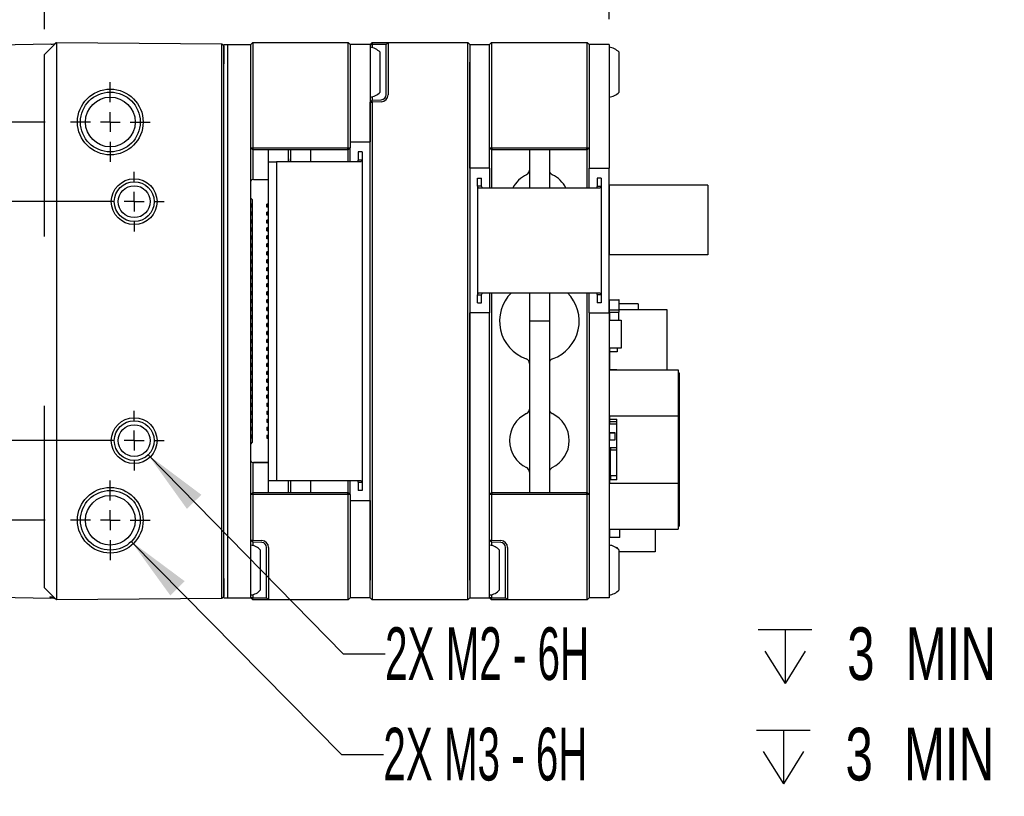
# Model space of a CAD drawing. Extents: x 5 to 274, y 5 to 212.
# Tile 5 of 8: x 125 to 174, y 132 to 171. Entities that reach past the tile are written whole.
import ezdxf
from ezdxf.enums import TextEntityAlignment as Align

# ---------------------------------------------------------------- set-up
doc = ezdxf.new("R2010")
doc.units = 0
doc.layers.get('0').update_dxf_attribs({"linetype": 'CONTINUOUS'})
doc.layers.add('DIMENSIONS', color=8, linetype='CONTINUOUS')
doc.dimstyles.new('SLDDIMSTYLE0', dxfattribs={"dimtxt": 2.645833, "dimasz": 3.302, "dimexe": 0, "dimexo": 0.0625, "dimgap": 0.661458, "dimtad": 0, "dimtih": 1, "dimtoh": 1, "dimrnd": 1e-09, "dimzin": 12, "dimsah": 1, "dimcen": 0.09, "dimazin": 3, "dimtfac": 1, "dimtofl": 0, "dimtmove": 0, "dimatfit": 3})
doc.dimstyles.new('SLDDIMSTYLE1', dxfattribs={"dimtxt": 2.645833, "dimasz": 3.302, "dimexe": 0, "dimexo": 0.0625, "dimgap": 0.661458, "dimtad": 0, "dimtih": 1, "dimtoh": 1, "dimrnd": 1e-09, "dimzin": 12, "dimsah": 1, "dimcen": 0.09, "dimazin": 3, "dimtfac": 1, "dimtofl": 0, "dimtmove": 0, "dimatfit": 3})
doc.dimstyles.new('SLDDIMSTYLE2', dxfattribs={"dimtxt": 2.645833, "dimasz": 3.302, "dimexe": 0, "dimexo": 0.0625, "dimgap": 0.661458, "dimtad": 0, "dimtih": 1, "dimtoh": 1, "dimrnd": 1e-09, "dimzin": 12, "dimsah": 1, "dimcen": 0, "dimazin": 3, "dimtfac": 1, "dimtofl": 0, "dimtmove": 0, "dimatfit": 3})

# ---------------------------------------------------------------- blocks, each defined once
blk = doc.blocks.new('_D_2')
at = {"layer": 'DIMENSIONS'}
for p, q in [((129.392, 161.792), (105.269, 161.792)), ((108.444, 161.792), (108.444, 157.894)), ((108.444, 149.792), (108.444, 153.69)), ((129.392, 149.792), (105.269, 149.792))]:
    blk.add_line(p, q, dxfattribs=at)
for points in [[(108.444, 161.792), (107.936, 158.49), (108.952, 158.49)], [(108.444, 149.792), (108.952, 153.094), (107.936, 153.094)]]:
    blk.add_solid(points, dxfattribs=at)
at = {"layer": 'DIMENSIONS', "width": 0.7}
blk.add_text('12', height=2.6458, dxfattribs=at).set_placement((106.489, 153.69), align=Align.BOTTOM_LEFT)
blk = doc.blocks.new('_D_3')
at = {"layer": 'DIMENSIONS'}
for p, q in [((126.162, 170.457), (126.162, 179.647)), ((154.512, 170.962), (154.512, 179.647)), ((126.162, 176.472), (136.917, 176.472)), ((154.512, 176.472), (143.757, 176.472))]:
    blk.add_line(p, q, dxfattribs=at)
for points in [[(126.162, 176.472), (129.464, 175.964), (129.464, 176.98)], [(154.512, 176.472), (151.21, 176.98), (151.21, 175.964)]]:
    blk.add_solid(points, dxfattribs=at)
at = {"layer": 'DIMENSIONS', "width": 0.7}
blk.add_text('28.4', height=2.6458, dxfattribs=at).set_placement((136.917, 174.37), align=Align.BOTTOM_LEFT)
blk = doc.blocks.new('_D_4')
at = {"layer": 'DIMENSIONS'}
for p, q in [((126.192, 165.792), (98.408, 165.792)), ((101.583, 165.792), (101.583, 157.894)), ((101.583, 145.792), (101.583, 153.69)), ((126.192, 145.792), (98.408, 145.792))]:
    blk.add_line(p, q, dxfattribs=at)
for points in [[(101.583, 165.792), (101.075, 162.49), (102.091, 162.49)], [(101.583, 145.792), (102.091, 149.094), (101.075, 149.094)]]:
    blk.add_solid(points, dxfattribs=at)
at = {"layer": 'DIMENSIONS', "width": 0.7}
blk.add_text('20', height=2.6458, dxfattribs=at).set_placement((99.628, 153.69), align=Align.BOTTOM_LEFT)
blk = doc.blocks.new('SW_SYMBOL_HOLE_DEPTH')
at = {"layer": 'DIMENSIONS', "color": 0}
for p, q in [((0, 875), (800, 875)), ((400, 875), (400, 75)), ((100, 555), (400, 75)), ((700, 555), (400, 75))]:
    blk.add_line(p, q, dxfattribs=at)
blk = doc.blocks.new('_D_5')
at = {"layer": 'DIMENSIONS'}
for p, q in [((130.516, 144.725), (141.074, 134.032)), ((141.074, 134.032), (143.177, 134.032))]:
    blk.add_line(p, q, dxfattribs=at)
blk.add_solid([(130.516, 144.725), (132.474, 142.018), (133.197, 142.732)], dxfattribs=at)
at = {"layer": 'DIMENSIONS', "xscale": 0.0033796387, "yscale": 0.0033796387, "zscale": 0.0033796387}
blk.add_blockref('SW_SYMBOL_HOLE_DEPTH', (161.914, 132.297), dxfattribs=at)
at = {"layer": 'DIMENSIONS'}
for s, height, width, p in [('2X M3 - 6H ', 2.64583, 0.572727, (143.177, 131.93)), (' 3', 2.6458, 0.7, (165.697, 131.93)), (' MIN', 2.6458, 0.7, (168.627, 131.93))]:
    blk.add_text(s, height=height, dxfattribs=dict(at, width=width)).set_placement(p, align=Align.BOTTOM_LEFT)
blk = doc.blocks.new('_D_6')
at = {"layer": 'DIMENSIONS'}
for p, q in [((131.361, 149.078), (141.155, 139.078)), ((141.155, 139.078), (143.263, 139.078))]:
    blk.add_line(p, q, dxfattribs=at)
blk.add_solid([(131.361, 149.078), (133.309, 146.363), (134.035, 147.074)], dxfattribs=at)
at = {"layer": 'DIMENSIONS', "xscale": 0.0033796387, "yscale": 0.0033796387, "zscale": 0.0033796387}
blk.add_blockref('SW_SYMBOL_HOLE_DEPTH', (161.999, 137.343), dxfattribs=at)
at = {"layer": 'DIMENSIONS'}
for s, height, width, p in [('2X M2 - 6H ', 2.64583, 0.572727, (143.263, 136.976)), (' 3', 2.6458, 0.7, (165.783, 136.976)), (' MIN', 2.6458, 0.7, (168.713, 136.976))]:
    blk.add_text(s, height=height, dxfattribs=dict(at, width=width)).set_placement(p, align=Align.BOTTOM_LEFT)
blk = doc.blocks.new('SW_CENTERMARKSYMBOL_1')
at = {"color": 0, "linetype": 'CONTINUOUS'}
for p, q in [((0, 1), (0, 2)), ((0, 1), (0, 2)), ((0, 1), (0, 2)), ((0, 1), (0, 2)), ((0, 1), (0, 2)), ((0, 1), (0, 2)), ((0, 1), (0, 2)), ((0, 0), (0, 0.5)), ((0, 0), (0, 0.5)), ((0, 0), (0, 0.5)), ((0, 0), (0, 0.5)), ((0, 0), (0, 0.5)), ((0, 0), (0, 0.5)), ((0, 0), (0, 0.5)), ((-1, 0), (-2, 0)), ((-1, 0), (-2, 0)), ((-1, 0), (-2, 0)), ((-1, 0), (-2, 0)), ((-1, 0), (-2, 0)), ((-1, 0), (-2, 0)), ((-1, 0), (-2, 0)), ((0, 0), (-0.5, 0)), ((0, 0), (-0.5, 0)), ((0, 0), (-0.5, 0)), ((0, 0), (-0.5, 0)), ((0, 0), (-0.5, 0)), ((0, 0), (-0.5, 0)), ((0, 0), (-0.5, 0)), ((0, 0), (0, -0.5)), ((0, 0), (0.5, 0)), ((0, 0), (0, -0.5)), ((0, 0), (0.5, 0)), ((0, 0), (0, -0.5)), ((0, 0), (0.5, 0)), ((0, 0), (0, -0.5)), ((0, 0), (0.5, 0)), ((0, 0), (0, -0.5)), ((0, 0), (0.5, 0)), ((0, 0), (0, -0.5)), ((0, 0), (0.5, 0)), ((0, 0), (0, -0.5)), ((0, 0), (0.5, 0)), ((1, 0), (2, 0)), ((1, 0), (2, 0)), ((1, 0), (2, 0)), ((1, 0), (2, 0)), ((1, 0), (2, 0)), ((1, 0), (2, 0)), ((1, 0), (2, 0)), ((0, -1), (0, -2)), ((0, -1), (0, -2)), ((0, -1), (0, -2)), ((0, -1), (0, -2)), ((0, -1), (0, -2)), ((0, -1), (0, -2)), ((0, -1), (0, -2))]:
    blk.add_line(p, q, dxfattribs=at)
blk = doc.blocks.new('SW_CENTERMARKSYMBOL_2')
at = {"color": 0, "linetype": 'CONTINUOUS'}
for p, q in [((0, 1), (0, 1.5)), ((0, 1), (0, 1.5)), ((0, 1), (0, 1.5)), ((0, 1), (0, 1.5)), ((0, 0), (0, 0.5)), ((0, 0), (0, 0.5)), ((0, 0), (0, 0.5)), ((0, 0), (0, 0.5)), ((-1, 0), (-1.5, 0)), ((-1, 0), (-1.5, 0)), ((-1, 0), (-1.5, 0)), ((-1, 0), (-1.5, 0)), ((0, 0), (-0.5, 0)), ((0, 0), (-0.5, 0)), ((0, 0), (-0.5, 0)), ((0, 0), (-0.5, 0)), ((0, 0), (0, -0.5)), ((0, 0), (0.5, 0)), ((0, 0), (0, -0.5)), ((0, 0), (0.5, 0)), ((0, 0), (0, -0.5)), ((0, 0), (0.5, 0)), ((0, 0), (0, -0.5)), ((0, 0), (0.5, 0)), ((1, 0), (1.5, 0)), ((1, 0), (1.5, 0)), ((1, 0), (1.5, 0)), ((1, 0), (1.5, 0)), ((0, -1), (0, -1.5)), ((0, -1), (0, -1.5)), ((0, -1), (0, -1.5)), ((0, -1), (0, -1.5))]:
    blk.add_line(p, q, dxfattribs=at)
blk = doc.blocks.new('SW_CENTERMARKSYMBOL_3')
at = {"color": 0, "linetype": 'CONTINUOUS'}
for p, q in [((0, 1), (0, 1.5)), ((0, 1), (0, 1.5)), ((0, 1), (0, 1.5)), ((0, 1), (0, 1.5)), ((0, 1), (0, 1.5)), ((0, 0), (0, 0.5)), ((0, 0), (0, 0.5)), ((0, 0), (0, 0.5)), ((0, 0), (0, 0.5)), ((0, 0), (0, 0.5)), ((-1, 0), (-1.5, 0)), ((-1, 0), (-1.5, 0)), ((-1, 0), (-1.5, 0)), ((-1, 0), (-1.5, 0)), ((-1, 0), (-1.5, 0)), ((0, 0), (-0.5, 0)), ((0, 0), (-0.5, 0)), ((0, 0), (-0.5, 0)), ((0, 0), (-0.5, 0)), ((0, 0), (-0.5, 0)), ((0, 0), (0, -0.5)), ((0, 0), (0.5, 0)), ((0, 0), (0, -0.5)), ((0, 0), (0.5, 0)), ((0, 0), (0, -0.5)), ((0, 0), (0.5, 0)), ((0, 0), (0, -0.5)), ((0, 0), (0.5, 0)), ((0, 0), (0, -0.5)), ((0, 0), (0.5, 0)), ((1, 0), (1.5, 0)), ((1, 0), (1.5, 0)), ((1, 0), (1.5, 0)), ((1, 0), (1.5, 0)), ((1, 0), (1.5, 0)), ((0, -1), (0, -1.5)), ((0, -1), (0, -1.5)), ((0, -1), (0, -1.5)), ((0, -1), (0, -1.5)), ((0, -1), (0, -1.5))]:
    blk.add_line(p, q, dxfattribs=at)
blk = doc.blocks.new('SW_CENTERMARKSYMBOL_4')
at = {"color": 0, "linetype": 'CONTINUOUS'}
for p, q in [((0, 1), (0, 2)), ((0, 1), (0, 2)), ((0, 1), (0, 2)), ((0, 1), (0, 2)), ((0, 1), (0, 2)), ((0, 0), (0, 0.5)), ((0, 0), (0, 0.5)), ((0, 0), (0, 0.5)), ((0, 0), (0, 0.5)), ((0, 0), (0, 0.5)), ((-1, 0), (-2, 0)), ((-1, 0), (-2, 0)), ((-1, 0), (-2, 0)), ((-1, 0), (-2, 0)), ((-1, 0), (-2, 0)), ((0, 0), (-0.5, 0)), ((0, 0), (-0.5, 0)), ((0, 0), (-0.5, 0)), ((0, 0), (-0.5, 0)), ((0, 0), (-0.5, 0)), ((0, 0), (0, -0.5)), ((0, 0), (0.5, 0)), ((0, 0), (0, -0.5)), ((0, 0), (0.5, 0)), ((0, 0), (0, -0.5)), ((0, 0), (0.5, 0)), ((0, 0), (0, -0.5)), ((0, 0), (0.5, 0)), ((0, 0), (0, -0.5)), ((0, 0), (0.5, 0)), ((1, 0), (2, 0)), ((1, 0), (2, 0)), ((1, 0), (2, 0)), ((1, 0), (2, 0)), ((1, 0), (2, 0)), ((0, -1), (0, -2)), ((0, -1), (0, -2)), ((0, -1), (0, -2)), ((0, -1), (0, -2)), ((0, -1), (0, -2))]:
    blk.add_line(p, q, dxfattribs=at)

msp = doc.modelspace()

# ---------------------------------------------------------------- linework, layer by layer
at = {"color": 7, "linetype": 'CONTINUOUS'}
for p, q in [((126.483, 169.698), (116.473, 169.523)), ((126.162, 169.187), (126.767, 169.787)), ((126.767, 169.787), (135.061, 169.715)), ((135.061, 169.715), (135.162, 169.614)), ((135.162, 169.692), (135.362, 169.692)), ((135.162, 168.792), (135.162, 169.692)), ((135.362, 168.792), (135.362, 169.692)), ((135.362, 169.692), (136.512, 169.692)), ((136.512, 169.692), (136.612, 169.792)), ((136.512, 168.792), (136.512, 169.692)), ((136.612, 169.792), (136.612, 168.792)), ((136.612, 169.792), (141.412, 169.792)), ((141.412, 168.792), (141.412, 169.792)), ((141.412, 169.792), (141.512, 169.692)), ((142.512, 169.692), (141.512, 169.692)), ((141.512, 169.692), (141.512, 168.792)), ((142.612, 169.792), (142.512, 169.692)), ((142.512, 169.692), (142.612, 169.692)), ((142.512, 169.692), (142.512, 168.792)), ((142.612, 169.792), (142.612, 169.692)), ((142.612, 169.792), (143.074, 169.792)), ((142.612, 169.692), (142.612, 169.527)), ((143.07, 169.692), (142.612, 169.692)), ((143.312, 169.692), (143.07, 169.692)), ((143.074, 169.792), (143.412, 169.792)), ((143.312, 169.692), (143.412, 169.792)), ((143.312, 168.792), (143.312, 169.692)), ((143.412, 169.792), (143.412, 168.792)), ((143.412, 169.792), (147.412, 169.792)), ((147.412, 168.792), (147.412, 169.792)), ((147.512, 169.692), (147.412, 169.792)), ((147.512, 169.692), (147.512, 168.792)), ((147.512, 169.692), (148.512, 169.692)), ((148.512, 169.692), (148.612, 169.792)), ((148.512, 168.792), (148.512, 169.692)), ((148.612, 169.792), (148.612, 168.792)), ((148.612, 169.792), (153.412, 169.792)), ((153.412, 168.792), (153.412, 169.792)), ((153.412, 169.792), (153.512, 169.692)), ((154.512, 169.692), (153.512, 169.692)), ((153.512, 169.692), (153.512, 168.792)), ((154.512, 169.692), (154.512, 168.792)), ((126.162, 168.787), (126.162, 169.187)), ((135.162, 169.614), (135.162, 168.715)), ((143.012, 169.1), (143.012, 169.292)), ((155.012, 168.727), (155.012, 169.292)), ((126.162, 161.041), (126.162, 168.787)), ((126.762, 168.787), (126.762, 157.001)), ((135.06, 142.87), (135.06, 168.715)), ((135.162, 142.792), (135.162, 168.792)), ((135.362, 142.792), (135.362, 168.792)), ((136.512, 164.492), (136.512, 168.792)), ((136.512, 142.792), (136.512, 168.792)), ((136.612, 168.792), (136.612, 164.492)), ((141.412, 164.492), (141.412, 168.792)), ((141.512, 168.792), (141.512, 164.792)), ((141.512, 168.792), (141.512, 164.492)), ((142.512, 168.792), (142.512, 164.792)), ((143.012, 167.292), (143.012, 169.1)), ((143.312, 167.162), (143.312, 168.792)), ((143.412, 168.792), (143.412, 167.162)), ((147.412, 142.792), (147.412, 168.792)), ((147.512, 168.792), (147.512, 142.792)), ((147.512, 163.474), (147.512, 168.792)), ((148.512, 163.474), (148.512, 168.792)), ((148.512, 164.492), (148.512, 168.792)), ((148.612, 168.792), (148.612, 164.492)), ((153.412, 164.492), (153.412, 168.792)), ((153.512, 168.792), (153.512, 163.474)), ((153.512, 168.792), (153.512, 164.492)), ((154.512, 168.792), (154.512, 163.474)), ((155.012, 167.292), (155.012, 168.727)), ((142.512, 166.789), (142.612, 166.896)), ((142.512, 166.789), (142.612, 166.796)), ((142.512, 142.792), (142.512, 166.789)), ((142.612, 167.057), (142.612, 166.896)), ((142.612, 166.896), (143.07, 166.912)), ((142.612, 166.796), (142.612, 166.896)), ((143.074, 166.812), (142.612, 166.796)), ((142.612, 166.796), (142.612, 142.792)), ((141.512, 164.792), (142.512, 164.792)), ((136.512, 164.492), (136.612, 164.492)), ((136.612, 164.392), (136.512, 164.492)), ((136.612, 164.492), (141.412, 164.492)), ((136.653, 164.392), (136.612, 164.492)), ((136.653, 164.392), (136.612, 164.392)), ((136.613, 164.392), (136.613, 162.901)), ((141.37, 164.392), (136.653, 164.392)), ((137.412, 163.792), (137.412, 164.392)), ((138.412, 163.792), (138.412, 164.392)), ((138.512, 164.392), (138.512, 163.792)), ((139.512, 164.392), (139.512, 163.792)), ((141.37, 164.392), (141.412, 164.492)), ((141.412, 164.392), (141.37, 164.392)), ((141.411, 163.792), (141.411, 164.392)), ((141.412, 164.492), (141.512, 164.492)), ((141.412, 164.392), (141.512, 164.492)), ((141.512, 164.292), (141.512, 164.492)), ((141.512, 163.792), (141.512, 164.292)), ((142.112, 164.292), (141.912, 164.292)), ((141.912, 164.292), (141.912, 163.895)), ((142.112, 164.292), (142.112, 163.895)), ((148.512, 164.492), (148.612, 164.492)), ((148.612, 164.392), (148.512, 164.492)), ((148.612, 164.492), (153.412, 164.492)), ((148.653, 164.392), (148.612, 164.492)), ((148.653, 164.392), (148.612, 164.392)), ((148.613, 164.392), (148.613, 162.474)), ((153.37, 164.392), (148.653, 164.392)), ((150.512, 164.392), (150.512, 162.474)), ((151.512, 164.392), (151.512, 162.474)), ((153.37, 164.392), (153.412, 164.492)), ((153.412, 164.392), (153.37, 164.392)), ((153.411, 162.474), (153.411, 164.392)), ((153.412, 164.492), (153.512, 164.492)), ((153.412, 164.392), (153.512, 164.492)), ((137.412, 163.792), (137.812, 163.792)), ((137.412, 147.792), (137.412, 163.792)), ((137.812, 163.792), (137.812, 147.792)), ((139.012, 163.792), (137.812, 163.792)), ((139.962, 163.792), (139.012, 163.792)), ((140.912, 163.792), (139.962, 163.792)), ((142.066, 163.792), (140.912, 163.792)), ((141.912, 163.895), (141.874, 163.792)), ((141.912, 163.895), (142.112, 163.895)), ((142.112, 163.895), (142.066, 163.792)), ((142.112, 163.895), (142.112, 147.69)), ((148.512, 163.474), (147.512, 163.474)), ((148.512, 163.474), (148.512, 162.974)), ((153.512, 163.474), (154.512, 163.474)), ((153.512, 162.974), (153.512, 163.474)), ((154.512, 162.974), (154.512, 163.474)), ((136.647, 162.905), (137.397, 162.905)), ((137.397, 162.905), (137.397, 161.67)), ((147.912, 162.577), (147.912, 162.974)), ((147.912, 162.974), (148.112, 162.974)), ((148.112, 162.577), (148.112, 162.974)), ((148.512, 162.974), (148.512, 162.474)), ((153.512, 162.474), (153.512, 162.974)), ((154.112, 162.974), (153.912, 162.974)), ((153.912, 162.974), (153.912, 162.577)), ((154.112, 162.974), (154.112, 162.577)), ((154.512, 156.717), (154.512, 162.974)), ((147.912, 162.577), (147.912, 157.112)), ((147.957, 162.474), (147.912, 162.577)), ((148.112, 162.577), (147.912, 162.577)), ((149.112, 162.474), (147.957, 162.474)), ((148.149, 162.474), (148.112, 162.577)), ((152.912, 162.474), (149.112, 162.474)), ((154.066, 162.474), (152.912, 162.474)), ((153.912, 162.577), (153.874, 162.474)), ((153.912, 162.577), (154.112, 162.577)), ((154.112, 162.577), (154.066, 162.474)), ((154.112, 162.577), (154.112, 157.112)), ((154.526, 159.117), (154.526, 162.617)), ((159.476, 162.617), (154.526, 162.617)), ((159.476, 162.617), (159.476, 159.117)), ((136.512, 161.97), (136.587, 161.895)), ((136.587, 161.895), (136.587, 149.695)), ((136.572, 161.659), (136.512, 161.659)), ((136.512, 161.659), (136.572, 161.659)), ((136.572, 161.509), (136.512, 161.509)), ((136.572, 161.259), (136.512, 161.259)), ((136.512, 161.259), (136.572, 161.259)), ((136.572, 161.659), (136.572, 161.509)), ((136.572, 161.659), (136.572, 161.659)), ((136.572, 161.659), (136.572, 161.509)), ((136.572, 161.509), (136.572, 161.509)), ((136.572, 161.259), (136.572, 161.109)), ((136.572, 161.259), (136.572, 161.259)), ((136.572, 161.259), (136.572, 161.109)), ((137.317, 161.52), (137.317, 161.67)), ((137.397, 161.67), (137.317, 161.67)), ((137.397, 161.52), (137.317, 161.52)), ((137.317, 161.12), (137.317, 161.27)), ((137.397, 161.27), (137.317, 161.27)), ((137.397, 161.52), (137.397, 161.67)), ((137.397, 161.52), (137.397, 161.27)), ((137.397, 161.12), (137.397, 161.27)), ((126.162, 160.038), (126.162, 161.041)), ((136.572, 161.109), (136.512, 161.109)), ((136.572, 160.859), (136.512, 160.859)), ((136.512, 160.859), (136.572, 160.859)), ((136.572, 161.109), (136.572, 161.109)), ((136.572, 160.859), (136.572, 160.709)), ((136.572, 160.859), (136.572, 160.859)), ((136.572, 160.859), (136.572, 160.709)), ((137.397, 161.12), (137.317, 161.12)), ((137.317, 160.72), (137.317, 160.87)), ((137.397, 160.87), (137.317, 160.87)), ((137.397, 160.72), (137.317, 160.72)), ((137.397, 161.12), (137.397, 160.87)), ((137.397, 160.72), (137.397, 160.87)), ((137.397, 160.72), (137.397, 160.47)), ((136.572, 160.709), (136.512, 160.709)), ((136.572, 160.459), (136.512, 160.459)), ((136.512, 160.459), (136.572, 160.459)), ((136.572, 160.309), (136.512, 160.309)), ((136.572, 160.709), (136.572, 160.709)), ((136.572, 160.459), (136.572, 160.309)), ((136.572, 160.459), (136.572, 160.459)), ((136.572, 160.459), (136.572, 160.309)), ((136.572, 160.309), (136.572, 160.309)), ((137.317, 160.32), (137.317, 160.47)), ((137.397, 160.47), (137.317, 160.47)), ((137.317, 160.32), (137.397, 160.32)), ((137.397, 160.32), (137.397, 160.47)), ((137.397, 160.32), (137.397, 160.07)), ((136.572, 160.059), (136.512, 160.059)), ((136.512, 160.059), (136.572, 160.059)), ((136.572, 159.909), (136.512, 159.909)), ((136.572, 160.059), (136.572, 159.909)), ((136.572, 160.059), (136.572, 160.059)), ((136.572, 160.059), (136.572, 159.909)), ((136.572, 159.909), (136.572, 159.909)), ((137.317, 159.92), (137.317, 160.07)), ((137.397, 160.07), (137.317, 160.07)), ((137.397, 159.92), (137.317, 159.92)), ((137.397, 159.92), (137.397, 160.07)), ((137.397, 159.92), (137.397, 159.67)), ((136.572, 159.659), (136.512, 159.659)), ((136.512, 159.659), (136.572, 159.659)), ((136.572, 159.509), (136.512, 159.509)), ((136.572, 159.259), (136.512, 159.259)), ((136.512, 159.259), (136.572, 159.259)), ((136.572, 159.659), (136.572, 159.509)), ((136.572, 159.659), (136.572, 159.659)), ((136.572, 159.509), (136.572, 159.659)), ((136.572, 159.659), (136.572, 159.659)), ((136.572, 159.659), (136.572, 159.509)), ((136.572, 159.509), (136.572, 159.509)), ((136.572, 159.509), (136.572, 159.509)), ((136.572, 159.259), (136.572, 159.109)), ((136.572, 159.259), (136.572, 159.259)), ((136.572, 159.109), (136.572, 159.259)), ((136.572, 159.259), (136.572, 159.259)), ((136.572, 159.259), (136.572, 159.109)), ((137.317, 159.52), (137.317, 159.67)), ((137.397, 159.67), (137.317, 159.67)), ((137.397, 159.52), (137.317, 159.52)), ((137.317, 159.12), (137.317, 159.27)), ((137.397, 159.27), (137.317, 159.27)), ((137.397, 159.52), (137.397, 159.67)), ((137.397, 159.52), (137.397, 159.27)), ((137.397, 159.12), (137.397, 159.27)), ((136.572, 159.109), (136.512, 159.109)), ((136.572, 158.859), (136.512, 158.859)), ((136.512, 158.859), (136.572, 158.859)), ((136.572, 159.109), (136.572, 159.109)), ((136.572, 159.109), (136.572, 159.109)), ((136.572, 158.859), (136.572, 158.709)), ((136.572, 158.859), (136.572, 158.859)), ((136.572, 158.859), (136.572, 158.709)), ((137.317, 159.12), (137.397, 159.12)), ((137.397, 158.87), (137.317, 158.87)), ((137.317, 158.72), (137.317, 158.87)), ((137.397, 159.12), (137.397, 158.87)), ((137.397, 158.72), (137.397, 158.87)), ((159.476, 159.117), (154.526, 159.117)), ((136.572, 158.709), (136.512, 158.709)), ((136.572, 158.459), (136.512, 158.459)), ((136.512, 158.459), (136.572, 158.459)), ((136.572, 158.309), (136.512, 158.309)), ((136.572, 158.709), (136.572, 158.709)), ((136.572, 158.459), (136.572, 158.309)), ((136.572, 158.459), (136.572, 158.459)), ((136.572, 158.459), (136.572, 158.309)), ((136.572, 158.309), (136.572, 158.309)), ((137.317, 158.72), (137.397, 158.72)), ((137.317, 158.32), (137.317, 158.47)), ((137.397, 158.47), (137.317, 158.47)), ((137.397, 158.32), (137.317, 158.32)), ((137.397, 158.72), (137.397, 158.47)), ((137.397, 158.32), (137.397, 158.47)), ((137.397, 158.32), (137.397, 158.07)), ((136.572, 158.059), (136.512, 158.059)), ((136.512, 158.059), (136.572, 158.059)), ((136.572, 157.909), (136.512, 157.909)), ((136.572, 158.059), (136.572, 157.909)), ((136.572, 158.059), (136.572, 158.059)), ((136.572, 158.059), (136.572, 157.909)), ((136.572, 157.909), (136.572, 157.909)), ((137.317, 157.92), (137.317, 158.07)), ((137.397, 158.07), (137.317, 158.07)), ((137.397, 157.92), (137.317, 157.92)), ((137.397, 157.92), (137.397, 158.07)), ((137.397, 157.92), (137.397, 157.67)), ((136.572, 157.659), (136.512, 157.659)), ((136.512, 157.659), (136.572, 157.659)), ((136.572, 157.509), (136.512, 157.509)), ((136.572, 157.259), (136.512, 157.259)), ((136.512, 157.259), (136.572, 157.259)), ((136.572, 157.659), (136.572, 157.509)), ((136.572, 157.659), (136.572, 157.659)), ((136.572, 157.659), (136.572, 157.509)), ((136.572, 157.509), (136.572, 157.509)), ((136.572, 157.259), (136.572, 157.109)), ((136.572, 157.109), (136.572, 157.259)), ((136.572, 157.259), (136.572, 157.259)), ((136.572, 157.259), (136.572, 157.109)), ((137.397, 157.67), (137.317, 157.67)), ((137.317, 157.52), (137.317, 157.67)), ((137.397, 157.52), (137.317, 157.52)), ((137.397, 157.27), (137.317, 157.27)), ((137.317, 157.12), (137.317, 157.27)), ((137.397, 157.52), (137.397, 157.67)), ((137.397, 157.52), (137.397, 157.27)), ((137.397, 157.12), (137.397, 157.27)), ((126.762, 157.001), (126.762, 154.583)), ((136.572, 157.109), (136.512, 157.109)), ((136.572, 156.859), (136.512, 156.859)), ((136.512, 156.859), (136.572, 156.859)), ((136.572, 157.109), (136.572, 157.109)), ((136.572, 157.109), (136.572, 157.109)), ((136.572, 156.859), (136.572, 156.709)), ((136.572, 156.859), (136.572, 156.859)), ((136.572, 156.709), (136.572, 156.859)), ((136.572, 156.859), (136.572, 156.859)), ((136.572, 156.859), (136.572, 156.709)), ((137.317, 157.12), (137.397, 157.12)), ((137.397, 156.87), (137.317, 156.87)), ((137.317, 156.72), (137.317, 156.87)), ((137.397, 157.12), (137.397, 156.87)), ((137.397, 157.009), (137.412, 157.029)), ((137.397, 156.72), (137.397, 156.87)), ((147.912, 157.112), (147.957, 157.214)), ((147.912, 157.112), (148.112, 157.112)), ((147.912, 156.714), (147.912, 157.112)), ((147.957, 157.214), (149.112, 157.214)), ((148.112, 157.112), (148.149, 157.214)), ((148.112, 156.714), (148.112, 157.112)), ((148.512, 157.214), (148.512, 156.717)), ((148.613, 157.214), (148.613, 147.192)), ((149.112, 157.214), (152.912, 157.214)), ((150.512, 157.214), (150.512, 155.792)), ((151.512, 157.214), (151.512, 155.792)), ((152.912, 157.214), (154.066, 157.214)), ((153.411, 147.192), (153.411, 157.214)), ((153.512, 156.717), (153.512, 157.214)), ((153.874, 157.214), (153.912, 157.112)), ((154.112, 157.112), (153.912, 157.112)), ((153.912, 157.112), (153.912, 156.714)), ((154.066, 157.214), (154.112, 157.112)), ((154.112, 157.112), (154.112, 156.714)), ((154.516, 156.858), (154.516, 156.378)), ((154.526, 156.858), (154.516, 156.858)), ((154.526, 156.868), (155.006, 156.868)), ((154.526, 156.858), (154.526, 156.868)), ((155.006, 156.858), (155.006, 156.868)), ((155.006, 156.858), (155.016, 156.858)), ((155.016, 156.378), (155.016, 156.858)), ((136.572, 156.709), (136.512, 156.709)), ((136.572, 156.459), (136.512, 156.459)), ((136.512, 156.459), (136.572, 156.459)), ((136.572, 156.309), (136.512, 156.309)), ((136.572, 156.709), (136.572, 156.709)), ((136.572, 156.709), (136.572, 156.709)), ((136.572, 156.459), (136.572, 156.309)), ((136.572, 156.459), (136.572, 156.459)), ((136.572, 156.309), (136.572, 156.459)), ((136.572, 156.459), (136.572, 156.459)), ((136.572, 156.459), (136.572, 156.309)), ((136.572, 156.309), (136.572, 156.309)), ((136.572, 156.309), (136.572, 156.309)), ((137.317, 156.72), (137.397, 156.72)), ((137.397, 156.72), (137.317, 156.72)), ((137.317, 156.72), (137.317, 156.72)), ((137.317, 156.32), (137.317, 156.47)), ((137.397, 156.47), (137.317, 156.47)), ((137.397, 156.32), (137.317, 156.32)), ((137.317, 156.32), (137.397, 156.32)), ((137.397, 156.72), (137.397, 156.72)), ((137.397, 156.72), (137.397, 156.47)), ((137.397, 156.32), (137.397, 156.47)), ((137.397, 156.32), (137.397, 156.32)), ((137.397, 156.32), (137.397, 156.07)), ((147.912, 156.714), (148.112, 156.714)), ((148.512, 156.717), (148.512, 156.217)), ((153.512, 156.217), (153.512, 156.717)), ((154.112, 156.714), (153.912, 156.714)), ((154.512, 156.217), (154.512, 156.717)), ((154.526, 156.378), (154.516, 156.378)), ((154.516, 156.378), (154.516, 156.243)), ((154.526, 156.378), (154.526, 156.368)), ((154.526, 156.368), (155.006, 156.368)), ((155.006, 156.378), (155.016, 156.378)), ((155.006, 156.368), (155.006, 156.378)), ((155.976, 156.668), (155.016, 156.668)), ((155.016, 156.243), (155.016, 156.378)), ((157.426, 156.357), (155.016, 156.357)), ((155.976, 156.668), (155.976, 156.357)), ((157.426, 153.34), (157.426, 156.357)), ((136.572, 156.059), (136.512, 156.059)), ((136.512, 156.059), (136.572, 156.059)), ((136.572, 155.909), (136.512, 155.909)), ((136.572, 156.059), (136.572, 155.909)), ((136.572, 156.059), (136.572, 156.059)), ((136.572, 155.909), (136.572, 156.059)), ((136.572, 156.059), (136.572, 156.059)), ((136.572, 156.059), (136.572, 155.909)), ((136.572, 155.909), (136.572, 155.909)), ((136.572, 155.909), (136.572, 155.909)), ((137.397, 156.07), (137.317, 156.07)), ((137.317, 155.92), (137.317, 156.07)), ((137.397, 155.92), (137.317, 155.92)), ((137.317, 155.92), (137.397, 155.92)), ((137.317, 155.92), (137.317, 155.92)), ((137.397, 155.92), (137.397, 156.07)), ((137.397, 155.92), (137.397, 155.92)), ((137.397, 155.92), (137.397, 155.67)), ((148.512, 156.217), (147.512, 156.217)), ((147.512, 142.792), (147.512, 156.217)), ((148.512, 142.792), (148.512, 156.217)), ((151.512, 155.792), (150.512, 155.792)), ((150.512, 155.792), (150.512, 152.792)), ((151.512, 155.792), (151.512, 152.792)), ((153.512, 156.217), (153.512, 142.792)), ((153.512, 156.217), (154.512, 156.217)), ((154.512, 156.217), (154.512, 142.792)), ((154.516, 156.243), (154.516, 156.168)), ((154.516, 156.243), (154.526, 156.243)), ((154.516, 156.168), (154.526, 156.168)), ((154.526, 156.243), (155.006, 156.243)), ((154.526, 156.243), (154.526, 155.842)), ((154.526, 154.442), (154.526, 155.842)), ((154.526, 155.842), (155.126, 155.842)), ((155.006, 156.243), (155.016, 156.243)), ((155.006, 155.842), (155.006, 156.243)), ((155.126, 155.842), (155.126, 154.442)), ((136.572, 155.659), (136.512, 155.659)), ((136.512, 155.659), (136.572, 155.659)), ((136.572, 155.509), (136.512, 155.509)), ((136.572, 155.659), (136.572, 155.509)), ((136.572, 155.659), (136.572, 155.659)), ((136.572, 155.509), (136.572, 155.659)), ((136.572, 155.659), (136.572, 155.659)), ((136.572, 155.659), (136.572, 155.509)), ((136.572, 155.509), (136.572, 155.509)), ((136.572, 155.509), (136.572, 155.509)), ((137.317, 155.52), (137.317, 155.67)), ((137.397, 155.67), (137.317, 155.67)), ((137.397, 155.52), (137.317, 155.52)), ((137.317, 155.52), (137.397, 155.52)), ((137.317, 155.52), (137.317, 155.52)), ((137.397, 155.52), (137.397, 155.67)), ((137.397, 155.52), (137.397, 155.52)), ((137.397, 155.52), (137.397, 155.27)), ((154.516, 155.643), (154.516, 155.453)), ((154.526, 155.643), (154.516, 155.643)), ((154.516, 155.643), (154.516, 155.643)), ((154.516, 155.643), (154.526, 155.643)), ((154.516, 155.453), (154.516, 155.378)), ((136.572, 155.259), (136.512, 155.259)), ((136.512, 155.259), (136.572, 155.259)), ((136.572, 155.109), (136.512, 155.109)), ((136.572, 154.859), (136.512, 154.859)), ((136.512, 154.859), (136.572, 154.859)), ((136.572, 155.259), (136.572, 155.109)), ((136.572, 155.109), (136.572, 155.259)), ((136.572, 155.259), (136.572, 155.259)), ((136.572, 155.259), (136.572, 155.109)), ((136.572, 155.109), (136.572, 155.109)), ((136.572, 155.109), (136.572, 155.109)), ((136.572, 154.859), (136.572, 154.709)), ((136.572, 154.859), (136.572, 154.859)), ((136.572, 154.859), (136.572, 154.709)), ((137.317, 155.12), (137.317, 155.27)), ((137.397, 155.27), (137.317, 155.27)), ((137.397, 155.12), (137.317, 155.12)), ((137.317, 155.12), (137.397, 155.12)), ((137.397, 154.87), (137.317, 154.87)), ((137.317, 154.72), (137.317, 154.87)), ((137.397, 155.12), (137.397, 155.27)), ((137.397, 155.12), (137.397, 155.12)), ((137.397, 155.12), (137.397, 154.87)), ((137.397, 154.72), (137.397, 154.87)), ((126.762, 154.583), (126.762, 142.798)), ((136.572, 154.709), (136.512, 154.709)), ((136.572, 154.459), (136.512, 154.459)), ((136.512, 154.459), (136.572, 154.459)), ((136.572, 154.309), (136.512, 154.309)), ((136.572, 154.709), (136.572, 154.709)), ((136.572, 154.459), (136.572, 154.309)), ((136.572, 154.459), (136.572, 154.459)), ((136.572, 154.309), (136.572, 154.459)), ((136.572, 154.459), (136.572, 154.459)), ((136.572, 154.459), (136.572, 154.309)), ((136.572, 154.309), (136.572, 154.309)), ((136.572, 154.309), (136.572, 154.309)), ((137.397, 154.72), (137.317, 154.72)), ((137.397, 154.47), (137.317, 154.47)), ((137.317, 154.32), (137.317, 154.47)), ((137.397, 154.32), (137.317, 154.32)), ((137.397, 154.72), (137.397, 154.47)), ((137.412, 154.55), (137.397, 154.566)), ((137.397, 154.32), (137.397, 154.47)), ((137.397, 154.32), (137.397, 154.07)), ((154.516, 154.633), (154.516, 154.443)), ((154.516, 154.443), (154.526, 154.443)), ((155.126, 154.442), (154.526, 154.442)), ((154.526, 154.442), (154.526, 154.253)), ((154.926, 154.442), (154.926, 154.253)), ((136.572, 154.059), (136.512, 154.059)), ((136.512, 154.059), (136.572, 154.059)), ((136.572, 153.909), (136.512, 153.909)), ((136.572, 154.059), (136.572, 153.909)), ((136.572, 154.059), (136.572, 154.059)), ((136.572, 153.909), (136.572, 154.059)), ((136.572, 154.059), (136.572, 154.059)), ((136.572, 154.059), (136.572, 153.909)), ((136.572, 153.909), (136.572, 153.909)), ((136.572, 153.909), (136.572, 153.909)), ((137.397, 154.07), (137.317, 154.07)), ((137.317, 153.92), (137.317, 154.07)), ((137.397, 153.92), (137.317, 153.92)), ((137.317, 153.92), (137.397, 153.92)), ((137.317, 153.92), (137.317, 153.92)), ((137.397, 153.92), (137.397, 154.07)), ((137.397, 153.92), (137.397, 153.92)), ((137.397, 153.92), (137.397, 153.67)), ((154.516, 153.843), (154.516, 153.653)), ((154.526, 153.843), (154.516, 153.843)), ((154.516, 153.843), (154.516, 153.843)), ((154.516, 153.843), (154.526, 153.843)), ((154.926, 154.253), (154.526, 154.253)), ((154.526, 154.253), (154.526, 153.34)), ((136.572, 153.659), (136.512, 153.659)), ((136.512, 153.659), (136.572, 153.659)), ((136.572, 153.509), (136.512, 153.509)), ((136.572, 153.659), (136.572, 153.509)), ((136.572, 153.659), (136.572, 153.659)), ((136.572, 153.659), (136.572, 153.509)), ((136.572, 153.509), (136.572, 153.509)), ((137.317, 153.52), (137.317, 153.67)), ((137.397, 153.67), (137.317, 153.67)), ((137.397, 153.52), (137.317, 153.52)), ((137.397, 153.52), (137.397, 153.67)), ((137.397, 153.52), (137.397, 153.27)), ((154.526, 153.34), (157.976, 153.34)), ((154.526, 151.036), (154.526, 153.34)), ((154.526, 153.34), (154.906, 153.34)), ((154.906, 153.34), (154.526, 153.34)), ((154.526, 153.34), (157.976, 153.34)), ((154.906, 153.34), (154.906, 153.34)), ((157.976, 153.34), (157.976, 151.036)), ((157.976, 153.34), (157.976, 153.34)), ((136.572, 153.259), (136.512, 153.259)), ((136.512, 153.259), (136.572, 153.259)), ((136.572, 153.109), (136.512, 153.109)), ((136.572, 152.859), (136.512, 152.859)), ((136.512, 152.859), (136.572, 152.859)), ((136.572, 153.259), (136.572, 153.109)), ((136.572, 153.259), (136.572, 153.259)), ((136.572, 153.259), (136.572, 153.109)), ((136.572, 153.109), (136.572, 153.109)), ((136.572, 152.859), (136.572, 152.709)), ((136.572, 152.859), (136.572, 152.859)), ((136.572, 152.859), (136.572, 152.709)), ((137.317, 153.12), (137.317, 153.27)), ((137.397, 153.27), (137.317, 153.27)), ((137.397, 153.12), (137.317, 153.12)), ((137.317, 152.72), (137.317, 152.87)), ((137.397, 152.87), (137.317, 152.87)), ((137.397, 153.12), (137.397, 153.27)), ((137.397, 153.12), (137.397, 152.87)), ((137.397, 152.72), (137.397, 152.87)), ((157.976, 153.19), (158.026, 153.19)), ((157.976, 153.19), (158.026, 153.19)), ((158.026, 153.19), (158.026, 150.983)), ((158.026, 153.19), (158.026, 153.19)), ((136.572, 152.709), (136.512, 152.709)), ((136.572, 152.459), (136.512, 152.459)), ((136.512, 152.459), (136.572, 152.459)), ((136.572, 152.709), (136.572, 152.709)), ((136.572, 152.459), (136.572, 152.309)), ((136.572, 152.459), (136.572, 152.459)), ((136.572, 152.459), (136.572, 152.309)), ((137.397, 152.72), (137.317, 152.72)), ((137.317, 152.72), (137.397, 152.72)), ((137.317, 152.72), (137.317, 152.72)), ((137.397, 152.47), (137.317, 152.47)), ((137.317, 152.32), (137.317, 152.47)), ((137.397, 152.32), (137.317, 152.32)), ((137.317, 152.32), (137.397, 152.32)), ((137.317, 152.32), (137.317, 152.32)), ((137.397, 152.72), (137.397, 152.72)), ((137.397, 152.72), (137.397, 152.47)), ((137.397, 152.32), (137.397, 152.47)), ((137.397, 152.32), (137.397, 152.32)), ((137.397, 152.32), (137.397, 152.07)), ((150.512, 152.792), (150.512, 148.483)), ((151.512, 152.792), (151.512, 148.483)), ((136.572, 152.309), (136.512, 152.309)), ((136.572, 152.059), (136.512, 152.059)), ((136.512, 152.059), (136.572, 152.059)), ((136.572, 151.909), (136.512, 151.909)), ((136.572, 152.309), (136.572, 152.309)), ((136.572, 152.059), (136.572, 151.909)), ((136.572, 152.059), (136.572, 152.059)), ((136.572, 152.059), (136.572, 151.909)), ((136.572, 151.909), (136.572, 151.909)), ((137.397, 152.07), (137.317, 152.07)), ((137.317, 151.92), (137.317, 152.07)), ((137.397, 151.92), (137.317, 151.92)), ((137.397, 151.92), (137.397, 152.07)), ((137.397, 151.92), (137.397, 151.67)), ((126.162, 150.544), (126.162, 151.547)), ((136.572, 151.659), (136.512, 151.659)), ((136.512, 151.659), (136.572, 151.659)), ((136.572, 151.509), (136.512, 151.509)), ((136.572, 151.659), (136.572, 151.509)), ((136.572, 151.659), (136.572, 151.659)), ((136.572, 151.509), (136.572, 151.659)), ((136.572, 151.659), (136.572, 151.659)), ((136.572, 151.659), (136.572, 151.509)), ((136.572, 151.509), (136.572, 151.509)), ((136.572, 151.509), (136.572, 151.509)), ((137.317, 151.67), (137.397, 151.67)), ((137.317, 151.67), (137.317, 151.52)), ((137.317, 151.52), (137.397, 151.52)), ((137.397, 151.52), (137.397, 151.67)), ((137.397, 151.52), (137.397, 151.27)), ((136.572, 151.259), (136.512, 151.259)), ((136.512, 151.259), (136.572, 151.259)), ((136.572, 151.109), (136.512, 151.109)), ((136.572, 150.859), (136.512, 150.859)), ((136.512, 150.859), (136.572, 150.859)), ((136.572, 151.259), (136.572, 151.109)), ((136.572, 151.259), (136.572, 151.259)), ((136.572, 151.109), (136.572, 151.259)), ((136.572, 151.259), (136.572, 151.259)), ((136.572, 151.259), (136.572, 151.109)), ((136.572, 151.109), (136.572, 151.109)), ((136.572, 151.109), (136.572, 151.109)), ((136.572, 150.859), (136.572, 150.709)), ((136.572, 150.859), (136.572, 150.859)), ((136.572, 150.859), (136.572, 150.709)), ((137.317, 151.27), (137.317, 151.12)), ((137.317, 151.27), (137.397, 151.27)), ((137.317, 151.12), (137.397, 151.12)), ((137.317, 150.87), (137.397, 150.87)), ((137.317, 150.87), (137.317, 150.72)), ((137.397, 151.12), (137.397, 151.27)), ((137.397, 151.12), (137.397, 150.87)), ((137.397, 150.72), (137.397, 150.87)), ((154.526, 151.036), (157.976, 151.036)), ((154.526, 151.036), (154.526, 150.865)), ((154.526, 150.865), (154.906, 150.865)), ((154.526, 150.865), (154.526, 150.728)), ((154.906, 147.815), (154.906, 150.865)), ((157.976, 151.036), (157.976, 147.645)), ((158.026, 150.983), (157.976, 150.983)), ((158.026, 150.983), (158.026, 147.698)), ((126.162, 142.798), (126.162, 150.544)), ((136.572, 150.709), (136.512, 150.709)), ((136.572, 150.459), (136.512, 150.459)), ((136.512, 150.459), (136.572, 150.459)), ((136.572, 150.709), (136.572, 150.709)), ((136.572, 150.459), (136.572, 150.309)), ((136.572, 150.459), (136.572, 150.459)), ((136.572, 150.459), (136.572, 150.309)), ((137.317, 150.72), (137.397, 150.72)), ((137.317, 150.47), (137.317, 150.32)), ((137.317, 150.47), (137.397, 150.47)), ((137.397, 150.72), (137.397, 150.47)), ((137.397, 150.32), (137.397, 150.47)), ((154.906, 150.728), (154.526, 150.728)), ((154.526, 150.728), (154.526, 150.626)), ((154.526, 150.182), (154.526, 150.626)), ((154.906, 150.626), (154.526, 150.626)), ((136.572, 150.309), (136.512, 150.309)), ((136.572, 150.059), (136.512, 150.059)), ((136.512, 150.059), (136.572, 150.059)), ((136.572, 149.909), (136.512, 149.909)), ((136.572, 150.309), (136.572, 150.309)), ((136.572, 150.059), (136.572, 149.909)), ((136.572, 150.059), (136.572, 150.059)), ((136.572, 150.059), (136.572, 149.909)), ((136.572, 149.909), (136.572, 149.909)), ((137.317, 150.32), (137.397, 150.32)), ((137.317, 150.07), (137.397, 150.07)), ((137.317, 150.07), (137.317, 149.92)), ((137.317, 149.92), (137.397, 149.92)), ((137.317, 149.92), (137.397, 149.92)), ((137.317, 149.92), (137.317, 149.92)), ((137.397, 150.32), (137.397, 150.07)), ((137.397, 149.92), (137.397, 150.07)), ((137.397, 149.92), (137.397, 149.92)), ((137.397, 149.92), (137.397, 148.685)), ((154.526, 150.182), (154.526, 150.158)), ((154.826, 150.182), (154.526, 150.182)), ((154.526, 150.158), (154.526, 149.829)), ((154.826, 150.158), (154.526, 150.158)), ((154.826, 150.158), (154.826, 150.182)), ((154.826, 149.829), (154.826, 150.158)), ((136.512, 149.619), (136.587, 149.695)), ((154.526, 149.428), (154.526, 149.829)), ((154.526, 149.829), (154.826, 149.829)), ((154.576, 149.428), (154.526, 149.428)), ((154.576, 149.443), (154.576, 149.318)), ((154.576, 149.443), (154.906, 149.443)), ((154.566, 149.318), (154.566, 148.018)), ((154.906, 149.318), (154.566, 149.318)), ((136.613, 148.689), (136.613, 147.192)), ((137.397, 148.685), (136.647, 148.685)), ((136.647, 148.685), (137.397, 148.685)), ((137.197, 148.685), (136.897, 148.685)), ((137.247, 148.685), (137.197, 148.685)), ((137.347, 148.685), (137.247, 148.685)), ((137.247, 148.685), (137.347, 148.685)), ((137.397, 148.685), (137.347, 148.685)), ((137.347, 148.685), (137.397, 148.685)), ((150.512, 148.483), (150.512, 147.192)), ((151.512, 148.483), (151.512, 147.192)), ((154.526, 148.282), (154.526, 147.953)), ((154.566, 148.282), (154.526, 148.282)), ((154.526, 147.953), (154.576, 147.953)), ((154.906, 148.018), (154.566, 148.018)), ((154.576, 148.018), (154.576, 147.815)), ((137.412, 147.792), (137.812, 147.792)), ((137.412, 147.192), (137.412, 147.792)), ((137.812, 147.792), (139.012, 147.792)), ((138.412, 147.192), (138.412, 147.792)), ((138.512, 147.792), (138.512, 147.192)), ((139.012, 147.792), (139.962, 147.792)), ((139.512, 147.792), (139.512, 147.192)), ((139.962, 147.792), (140.912, 147.792)), ((140.912, 147.792), (142.066, 147.792)), ((141.411, 147.192), (141.411, 147.792)), ((141.512, 147.292), (141.512, 147.792)), ((141.874, 147.792), (141.912, 147.69)), ((142.112, 147.69), (141.912, 147.69)), ((141.912, 147.69), (141.912, 147.292)), ((142.066, 147.792), (142.112, 147.69)), ((142.112, 147.69), (142.112, 147.292)), ((154.526, 147.815), (154.526, 147.645)), ((154.906, 147.815), (154.526, 147.815)), ((157.976, 147.645), (154.526, 147.645)), ((154.526, 145.34), (154.526, 147.645)), ((157.976, 147.698), (158.026, 147.698)), ((157.976, 147.645), (157.976, 145.34)), ((158.026, 147.698), (158.026, 145.49)), ((136.512, 147.092), (136.612, 147.192)), ((136.612, 147.092), (136.512, 147.092)), ((136.512, 144.796), (136.512, 147.092)), ((136.612, 147.192), (136.653, 147.192)), ((136.612, 147.092), (136.653, 147.192)), ((141.412, 147.092), (136.612, 147.092)), ((136.612, 147.092), (136.612, 144.789)), ((136.653, 147.192), (141.37, 147.192)), ((141.412, 147.092), (141.37, 147.192)), ((141.37, 147.192), (141.412, 147.192)), ((141.512, 147.092), (141.412, 147.192)), ((141.512, 147.092), (141.412, 147.092)), ((141.412, 142.792), (141.412, 147.092)), ((141.512, 147.092), (141.512, 147.292)), ((141.512, 147.092), (141.512, 142.792)), ((142.112, 147.292), (141.912, 147.292)), ((148.512, 147.092), (148.612, 147.192)), ((148.612, 147.092), (148.512, 147.092)), ((148.512, 144.796), (148.512, 147.092)), ((148.612, 147.092), (148.653, 147.192)), ((148.612, 147.192), (148.653, 147.192)), ((153.412, 147.092), (148.612, 147.092)), ((148.612, 147.092), (148.612, 144.789)), ((148.653, 147.192), (153.37, 147.192)), ((153.412, 147.092), (153.37, 147.192)), ((153.37, 147.192), (153.412, 147.192)), ((153.512, 147.092), (153.412, 147.192)), ((153.512, 147.092), (153.412, 147.092)), ((153.412, 142.792), (153.412, 147.092)), ((153.512, 147.092), (153.512, 142.792)), ((154.516, 147.342), (154.516, 147.152)), ((154.516, 147.152), (154.526, 147.152)), ((141.512, 146.792), (142.512, 146.792)), ((141.512, 146.792), (141.512, 142.792)), ((142.512, 146.792), (142.512, 142.792)), ((154.516, 146.552), (154.516, 146.362)), ((154.526, 146.552), (154.516, 146.552)), ((154.516, 146.552), (154.526, 146.552)), ((157.976, 145.49), (158.026, 145.49)), ((154.526, 145.34), (157.976, 145.34)), ((154.526, 145.34), (154.526, 144.93)), ((154.526, 144.541), (154.526, 144.93)), ((155.056, 144.93), (154.526, 144.93)), ((155.056, 144.93), (155.056, 145.34)), ((156.826, 145.34), (156.826, 144.203)), ((136.512, 144.796), (136.612, 144.789)), ((136.612, 144.689), (136.512, 144.796)), ((136.612, 144.789), (137.074, 144.773)), ((136.612, 144.689), (136.612, 144.789)), ((137.07, 144.673), (136.612, 144.689)), ((136.612, 144.689), (136.612, 144.527)), ((137.312, 142.792), (137.312, 144.423)), ((137.412, 144.423), (137.412, 142.792)), ((148.512, 144.796), (148.612, 144.789)), ((148.612, 144.689), (148.512, 144.796)), ((148.612, 144.789), (149.074, 144.773)), ((148.612, 144.689), (148.612, 144.789)), ((149.07, 144.673), (148.612, 144.689)), ((148.612, 144.689), (148.612, 144.527)), ((149.312, 142.792), (149.312, 144.423)), ((149.412, 144.423), (149.412, 142.792)), ((154.845, 144.432), (154.926, 144.432)), ((154.926, 144.432), (154.926, 144.375)), ((137.012, 144.1), (137.012, 144.292)), ((137.012, 142.292), (137.012, 144.1)), ((149.012, 143.727), (149.012, 144.292)), ((155.012, 144.1), (155.012, 144.292)), ((156.826, 144.203), (155.012, 144.203)), ((155.012, 142.292), (155.012, 144.1)), ((149.012, 142.292), (149.012, 143.727)), ((126.162, 142.398), (126.162, 142.798)), ((135.162, 142.87), (135.162, 141.971)), ((135.162, 141.892), (135.162, 142.792)), ((135.362, 141.892), (135.362, 142.792)), ((136.512, 141.892), (136.512, 142.792)), ((137.312, 141.892), (137.312, 142.792)), ((137.412, 142.792), (137.412, 141.792)), ((141.412, 141.792), (141.412, 142.792)), ((141.512, 142.792), (141.512, 141.892)), ((142.512, 141.892), (142.512, 142.792)), ((142.612, 142.792), (142.612, 141.792)), ((147.412, 141.792), (147.412, 142.792)), ((147.512, 142.792), (147.512, 141.892)), ((148.512, 141.892), (148.512, 142.792)), ((149.312, 141.892), (149.312, 142.792)), ((149.412, 142.792), (149.412, 141.792)), ((153.412, 141.792), (153.412, 142.792)), ((153.512, 142.792), (153.512, 141.892)), ((154.512, 142.792), (154.512, 141.892)), ((116.473, 142.062), (126.483, 141.887)), ((126.767, 141.798), (126.162, 142.398)), ((135.061, 141.87), (135.162, 141.971)), ((136.612, 142.057), (136.612, 141.892)), ((148.612, 142.057), (148.612, 141.892)), ((135.061, 141.87), (126.767, 141.798)), ((135.162, 141.892), (135.362, 141.892)), ((135.362, 141.892), (136.512, 141.892)), ((136.612, 141.892), (136.512, 141.892)), ((136.612, 141.792), (136.512, 141.892)), ((136.612, 141.892), (137.07, 141.892)), ((136.612, 141.792), (136.612, 141.892)), ((137.074, 141.792), (136.612, 141.792)), ((137.07, 141.892), (137.312, 141.892)), ((137.412, 141.792), (137.074, 141.792)), ((137.412, 141.792), (137.312, 141.892)), ((141.412, 141.792), (137.412, 141.792)), ((141.512, 141.892), (141.412, 141.792)), ((142.512, 141.892), (141.512, 141.892)), ((142.512, 141.892), (142.612, 141.792)), ((147.412, 141.792), (142.612, 141.792)), ((147.412, 141.792), (147.512, 141.892)), ((147.512, 141.892), (148.512, 141.892)), ((148.612, 141.892), (148.512, 141.892)), ((148.612, 141.792), (148.512, 141.892)), ((148.612, 141.892), (149.07, 141.892)), ((148.612, 141.792), (148.612, 141.892)), ((149.074, 141.792), (148.612, 141.792)), ((149.07, 141.892), (149.312, 141.892)), ((149.412, 141.792), (149.074, 141.792)), ((149.412, 141.792), (149.312, 141.892)), ((153.412, 141.792), (149.412, 141.792)), ((153.512, 141.892), (153.412, 141.792)), ((154.512, 141.892), (153.512, 141.892))]:
    msp.add_line(p, q, dxfattribs=at)
at = {"color": 7, "linetype": 'CONTINUOUS', "flags": 128}
for points in [[(126.767, 169.787), (126.767, 169.715), (126.766, 169.623), (126.765, 169.494), (126.764, 169.227), (126.763, 169.028), (126.762, 168.787)], [(135.06, 168.715), (135.06, 168.852), (135.06, 168.981), (135.06, 169.097), (135.06, 169.278), (135.061, 169.422), (135.061, 169.549), (135.061, 169.639), (135.061, 169.715)], [(138.512, 164.07), (138.501, 163.83), (138.498, 163.792)], [(139.512, 164.07), (139.522, 163.83), (139.525, 163.792)], [(138.5, 147.792), (138.504, 147.711), (138.512, 147.515)], [(139.524, 147.792), (139.519, 147.711), (139.512, 147.515)], [(126.762, 142.798), (126.763, 142.557), (126.764, 142.358), (126.765, 142.091), (126.766, 141.962), (126.767, 141.87), (126.767, 141.798)], [(135.061, 141.87), (135.061, 141.889), (135.061, 141.946), (135.061, 142.036), (135.061, 142.163), (135.06, 142.255), (135.06, 142.363), (135.06, 142.487), (135.06, 142.604), (135.06, 142.73), (135.06, 142.87)], [(126.483, 141.892), (126.469, 141.902), (126.424, 141.941)]]:
    msp.add_lwpolyline(points, dxfattribs=at)
at = {"color": 7, "linetype": 'CONTINUOUS'}
for centre, radius in [((129.462, 165.792), 1.65), ((129.462, 165.792), 1.5), ((129.462, 165.792), 1.25), ((130.662, 161.792), 1.15), ((130.662, 161.792), 1), ((130.662, 161.792), 0.8), ((130.662, 149.792), 1.15), ((130.662, 149.792), 1), ((130.662, 149.792), 0.8), ((129.462, 145.792), 1.65), ((129.462, 145.792), 1.5), ((129.462, 145.792), 1.25)]:
    msp.add_circle(centre, radius, dxfattribs=at)
for centre, radius, start, end in [((126.496, 170.156), 0.456, 268.4253, 303.8291), ((142.45, 168.795), 0.75, 41.5541, 85.3158), ((154.45, 168.795), 0.75, 41.5541, 85.3158), ((142.45, 167.79), 0.75, 274.6842, 318.4459), ((143.062, 167.162), 0.25, 272, 0), ((143.062, 167.162), 0.35, 272, 0), ((154.45, 167.79), 0.75, 274.6842, 318.4459), ((150.262, 163.374), 0.25, 295.3769, 0), ((151.762, 163.374), 0.25, 180, 244.6231), ((136.647, 162.755), 0.15, 90, 154.5946), ((151.012, 161.792), 1.5, 115.3769, 152.9565), ((151.012, 161.792), 1.5, 27.0435, 64.6231), ((151.012, 155.792), 2, 134.6837, 250.5288), ((151.012, 155.792), 2, 289.4712, 45.3163), ((154.526, 156.858), 0.01, 90, 180), ((154.526, 156.858), 0.01, 90, 180), ((155.006, 156.858), 0.01, 0, 90), ((155.006, 156.858), 0.01, 0, 90), ((154.526, 156.378), 0.01, 180, 270), ((155.006, 156.378), 0.01, 270, 0), ((154.526, 155.453), 0.01, 180, 270), ((154.526, 155.378), 0.01, 180, 270), ((154.526, 154.633), 0.01, 90, 180), ((154.526, 154.633), 0.01, 90, 180), ((150.262, 153.671), 0.25, 0, 70.5288), ((151.762, 153.671), 0.25, 109.4712, 180), ((154.526, 153.653), 0.01, 180, 270), ((150.262, 151.374), 0.25, 295.3769, 0), ((151.762, 151.374), 0.25, 180, 244.6231), ((151.012, 149.792), 1.5, 115.3769, 244.6231), ((151.012, 149.792), 1.5, 295.3769, 64.6231), ((136.647, 148.835), 0.15, 205.406, 270), ((136.647, 148.835), 0.15, 205.406, 270), ((150.262, 148.211), 0.25, 0, 64.6231), ((151.762, 148.211), 0.25, 115.3769, 180), ((154.526, 147.342), 0.01, 90, 180), ((154.526, 147.342), 0.01, 90, 180), ((154.526, 146.362), 0.01, 180, 270), ((136.45, 143.795), 0.75, 41.5541, 85.3158), ((137.062, 144.423), 0.25, 0, 88), ((137.062, 144.423), 0.35, 0, 88), ((148.45, 143.795), 0.75, 41.5541, 85.3158), ((149.062, 144.423), 0.25, 0, 88), ((149.062, 144.423), 0.35, 0, 88), ((154.45, 143.795), 0.75, 41.5541, 85.3158), ((126.419, 141.447), 0.494, 45.2873, 89.5018), ((136.45, 142.79), 0.75, 274.6842, 318.4459), ((148.45, 142.79), 0.75, 274.6842, 318.4459), ((154.45, 142.79), 0.75, 274.6842, 318.4459), ((126.491, 141.414), 0.471, 56.7293, 90.9087)]:
    msp.add_arc(centre, radius, start, end, dxfattribs=at)

# ---------------------------------------------------------------- block references
for name, p in [('SW_CENTERMARKSYMBOL_4', (129.462, 165.792)), ('SW_CENTERMARKSYMBOL_3', (130.662, 161.792)), ('SW_CENTERMARKSYMBOL_2', (130.662, 149.792)), ('SW_CENTERMARKSYMBOL_1', (129.462, 145.792))]:
    msp.add_blockref(name, p, dxfattribs=at)

# ---------------------------------------------------------------- dimensions: what is measured, and where the dimension line sits
at = {"layer": 'DIMENSIONS'}
dim = msp.add_linear_dim(base=(154.512, 176.472), p1=(126.162, 169.187), p2=(154.512, 169.692), dimstyle='SLDDIMSTYLE1', dxfattribs=at)
dim.commit()
dim.dimension.update_dxf_attribs({"geometry": '_D_3', "text_midpoint": (140.337, 176.472), "dimtype": 160})
for base, p1, p2, picture, middle in [((101.583, 145.792), (127.462, 165.792), (127.462, 145.792), '_D_4', (101.583, 155.792)), ((108.444, 161.792), (130.662, 149.792), (130.662, 161.792), '_D_2', (108.444, 155.792))]:
    dim = msp.add_linear_dim(base=base, p1=p1, p2=p2, angle=90, dimstyle='SLDDIMSTYLE0', dxfattribs=at)
    dim.commit()
    dim.dimension.update_dxf_attribs({"geometry": picture, "text_midpoint": middle, "dimtype": 160})
for p1, p2, text, picture, middle in [((129.962, 150.507), (131.361, 149.078), '2X M2 - 6H {\\fGDT;x} 3\\P', '_D_6', (159.802, 139.078)), ((128.408, 146.86), (130.516, 144.725), '2X M3 - 6H {\\fGDT;x} 3\\P', '_D_5', (159.717, 134.032))]:
    dim = msp.add_diameter_dim_2p(p1=p1, p2=p2, text=text, dimstyle='SLDDIMSTYLE2', override={"dimpost": '<>'}, dxfattribs=at)
    dim.commit()
    dim.dimension.update_dxf_attribs({"geometry": picture, "text_midpoint": middle, "dimtype": 163})

doc.saveas('drawing.dxf')
